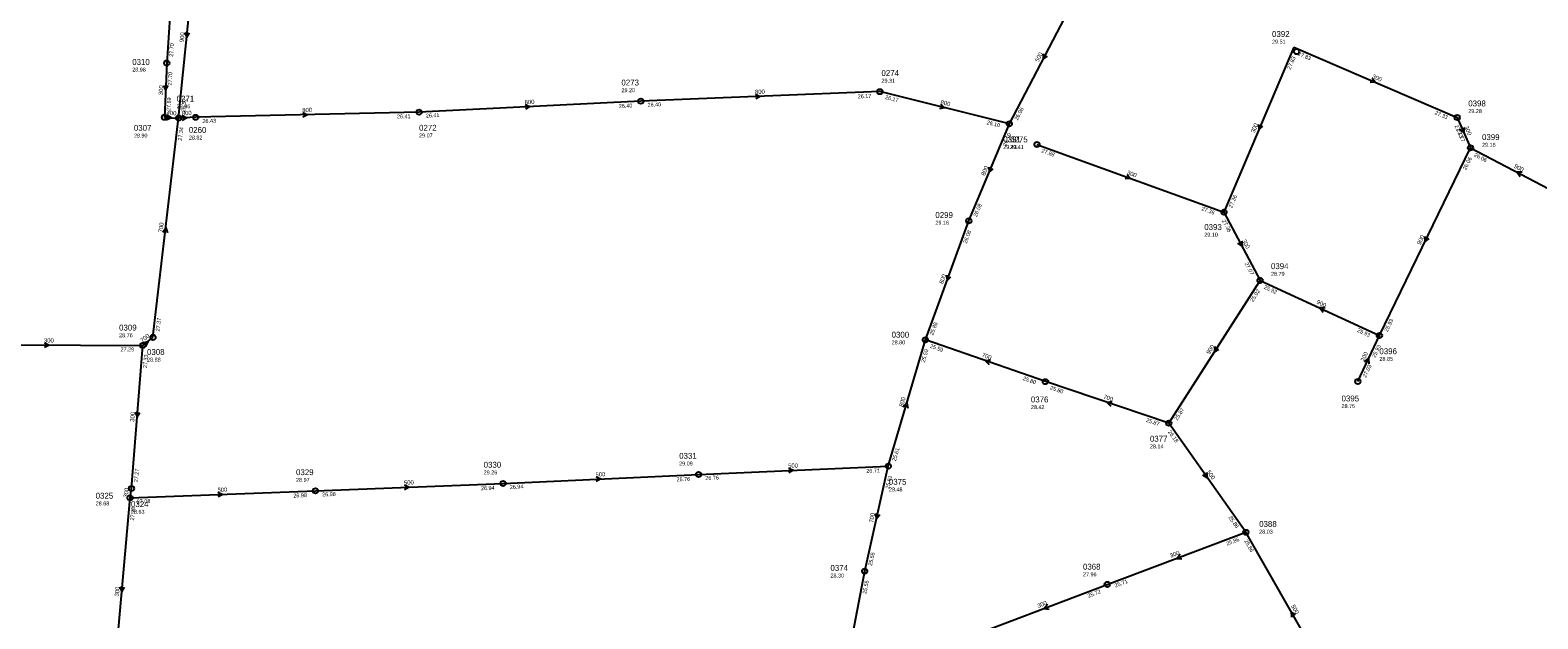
# Model space of a CAD drawing. Header units: metres. Extents: x 179992 to 198392, y 351761 to 369438.
# Tile 140 of 194: x 190824 to 191284, y 362627 to 362807. Entities that reach past the tile are written whole.
import ezdxf

# ---------------------------------------------------------------- set-up
doc = ezdxf.new("R2010")
doc.units = ezdxf.units.M

msp = doc.modelspace()

# ---------------------------------------------------------------- linework, layer by layer
at = {"layer": 'B-WE-RI-GWA-RIOOLLEIDING_BETON_300', "linetype": 'Continuous'}
for points in [[(190867.16, 362820.64), (190865.58, 362797.14)], [(191209.9, 362802), (191188.58, 362751.58)], [(191209.9, 362802), (191259.82, 362780.51)], [(190865.58, 362797.14), (190864.87, 362780.55)], [(191259.82, 362780.51), (191263.91, 362771.24)], [(191131.44, 362772.26), (191188.58, 362751.58)], [(191188.58, 362751.58), (191199.6, 362730.75)], [(190800.99, 362711.14), (190858.26, 362710.86)], [(190854.81, 362667.21), (190858.26, 362710.86)], [(190849.35, 362607.02), (190854.37, 362664.31)], [(190854.37, 362664.31), (190854.81, 362667.21)], [(191152.9, 362637.9), (191195.26, 362653.81)], [(191114.2, 362623.18), (191152.9, 362637.9)]]:
    msp.add_lwpolyline(points, dxfattribs=at)
at = {"layer": 'B-WE-RI-GWA-RIOOLLEIDING_BETON_400', "linetype": 'Continuous'}
msp.add_lwpolyline([(190864.87, 362780.55), (190869.18, 362780.33)], dxfattribs=at)
at = {"layer": 'B-WE-RI-GWA-RIOOLLEIDING_BETON_500', "linetype": 'Continuous'}
for points in [[(191123, 362778.59), (191143.63, 362818.07)], [(191195.26, 362653.81), (191171.71, 362687.12)], [(191028.06, 362671.46), (191086.03, 362674.03)], [(190911.01, 362666.47), (190968.33, 362668.73)], [(190968.33, 362668.73), (191028.06, 362671.46)], [(190854.37, 362664.31), (190911.01, 362666.47)], [(191222.98, 362605.26), (191195.26, 362653.81)]]:
    msp.add_lwpolyline(points, dxfattribs=at)
at = {"layer": 'B-WE-RI-GWA-RIOOLLEIDING_BETON_700', "linetype": 'Continuous'}
for points in [[(190861.36, 362713.34), (190869.18, 362780.33)], [(190858.26, 362710.86), (190861.36, 362713.34)], [(191134.02, 362699.82), (191097.34, 362712.6)], [(191171.71, 362687.12), (191134.02, 362699.82)], [(191078.81, 362641.94), (191086.03, 362674.03)], [(191072.45, 362608.44), (191078.81, 362641.94)]]:
    msp.add_lwpolyline(points, dxfattribs=at)
at = {"layer": 'B-WE-RI-GWA-RIOOLLEIDING_BETON_800', "linetype": 'Continuous'}
for points in [[(191083.43, 362788.41), (191010.42, 362785.48)], [(191123, 362778.59), (191083.43, 362788.41)], [(191010.42, 362785.48), (190942.67, 362782.16)], [(190874.45, 362780.57), (190869.18, 362780.33)], [(190942.67, 362782.16), (190874.45, 362780.57)], [(191110.62, 362748.92), (191123, 362778.59)], [(191097.34, 362712.6), (191110.62, 362748.92)], [(191086.03, 362674.03), (191097.34, 362712.6)]]:
    msp.add_lwpolyline(points, dxfattribs=at)
at = {"layer": 'B-WE-RI-GWA-RIOOLLEIDING_BETON_900', "linetype": 'Continuous'}
for points in [[(190869.18, 362780.33), (190874.17, 362829.63)], [(191236.06, 362713.91), (191263.91, 362771.24)], [(191263.91, 362771.24), (191292.29, 362756.41)], [(191171.71, 362687.12), (191199.6, 362730.75)], [(191199.6, 362730.75), (191236.06, 362713.91)]]:
    msp.add_lwpolyline(points, dxfattribs=at)
at = {"layer": 'B-WE-RI-GWA-RIOOLLEIDING_PVC_200', "linetype": 'Continuous'}
msp.add_lwpolyline([(191229.47, 362699.89), (191236.06, 362713.91)], dxfattribs=at)
at = {"layer": 'B-WE-RI-GWA-RIOOLPUT_INSPECTIEPUT'}
for centre in [(190865.58, 362797.14), (191210.75, 362800.63), (191083.43, 362788.41), (191010.42, 362785.48), (190864.87, 362780.55), (190869.18, 362780.33), (190874.45, 362780.57), (190942.67, 362782.16), (191123, 362778.59), (191259.82, 362780.51), (191131.44, 362772.26), (191263.91, 362771.24), (191188.58, 362751.58), (191110.62, 362748.92), (191199.6, 362730.75), (191236.06, 362713.91), (190858.26, 362710.86), (190861.36, 362713.34), (191097.34, 362712.6), (191134.02, 362699.82), (191229.47, 362699.89), (191171.71, 362687.12), (191086.03, 362674.03), (190968.33, 362668.73), (191028.06, 362671.46), (190854.37, 362664.31), (190854.81, 362667.21), (190911.01, 362666.47), (191195.26, 362653.81), (191078.81, 362641.94), (191152.9, 362637.9)]:
    msp.add_circle(centre, 0.8, dxfattribs=at)
at = {"layer": 'B-WE-RI-GWA_STROMINGSRICHTING'}
for points in [[(190871.1, 362806.49), (190871.67, 362804.98), (190872.54, 362806.34)], [(191133.34, 362799.94), (191133.32, 362798.33), (191134.62, 362799.27)], [(190864.57, 362790.31), (190865.22, 362788.84), (190866.01, 362790.25)], [(191233.82, 362792.49), (191234.86, 362791.26), (191233.25, 362791.16)], [(190975.07, 362784.47), (190976.55, 362783.82), (190975.14, 362783.03)], [(191045.46, 362787.61), (191046.92, 362786.94), (191045.52, 362786.17)], [(191101.99, 362784.55), (191103.21, 362783.5), (191101.64, 362783.15)], [(190865.51, 362781.3), (190867.02, 362780.44), (190865.43, 362779.74)], [(190870.22, 362781.16), (190871.82, 362780.45), (190870.29, 362779.6)], [(190907.1, 362782.05), (190908.56, 362781.36), (190907.14, 362780.61)], [(191199.14, 362778.4), (191199.24, 362776.79), (191200.46, 362777.84)], [(191261.94, 362777.48), (191261.86, 362775.88), (191260.62, 362776.9)], [(191116.7, 362765.36), (191116.81, 362763.76), (191118.03, 362764.81)], [(191158.9, 362763.09), (191160.01, 362761.92), (191158.41, 362761.73)], [(191279.71, 362763.8), (191278.1, 362763.82), (191279.04, 362762.52)], [(190864.39, 362745.49), (190865.27, 362746.84), (190865.82, 362745.32)], [(191194.05, 362742.77), (191194.09, 362741.17), (191192.78, 362742.1)], [(191249.97, 362744.18), (191249.98, 362742.57), (191251.26, 362743.56)], [(191103.8, 362732.36), (191103.98, 362730.76), (191105.15, 362731.87)], [(191219.44, 362722.38), (191217.83, 362722.33), (191218.84, 362721.07)], [(190828.19, 362711.73), (190829.62, 362711), (190828.18, 362710.29)], [(190858.1, 362711.73), (190859.81, 362712.1), (190859.08, 362710.52)], [(191185.82, 362710.54), (191185.65, 362708.93), (191187.04, 362709.76)], [(191117.28, 362706.42), (191115.68, 362706.21), (191116.8, 362705.06)], [(191231.5, 362705.9), (191232.77, 362706.9), (191232.8, 362705.29)], [(191090.59, 362692.14), (191091.68, 362693.32), (191091.97, 362691.73)], [(191154.46, 362693.69), (191152.86, 362693.47), (191154, 362692.33)], [(190855.93, 362690.53), (190856.54, 362689.04), (190857.37, 362690.41)], [(191055.57, 362673.4), (191057.04, 362672.74), (191055.64, 362671.96)], [(190996.72, 362670.75), (190998.2, 362670.09), (190996.79, 362669.31)], [(191183.24, 362672.06), (191183.48, 362670.46), (191182.07, 362671.23)], [(190881.22, 362666.05), (190882.69, 362665.39), (190881.28, 362664.62)], [(190938.2, 362668.26), (190939.67, 362667.6), (190938.26, 362666.82)], [(191082.03, 362659.55), (191082.42, 362657.98), (191083.44, 362659.23)], [(191175.17, 362647.04), (191174.08, 362645.85), (191175.68, 362645.69)], [(190851.27, 362637.16), (190851.86, 362635.67), (190852.7, 362637.04)], [(191134.64, 362631.72), (191133.55, 362630.54), (191135.15, 362630.38)], [(191210.46, 362628.64), (191209.12, 362629.54), (191209.21, 362627.93)]]:
    msp.add_lwpolyline(points, dxfattribs=at)

# ---------------------------------------------------------------- texts
at = {"layer": 'B-WE-RI-GWA_AFM'}
for s, rotation, p in [('900', 84.22, (190870.74, 362803.48)), ('500', 62.41, (191131.9, 362797.33)), ('300', -23.29, (191233.73, 362792.59)), ('300', 87.55, (190864.38, 362787.31)), ('800', 2.3, (191045.33, 362787.65)), ('800', 2.81, (190974.95, 362784.53)), ('800', -13.94, (191101.89, 362784.63)), ('400', -2.92, (190865.51, 362781.31)), ('800', 2.61, (190870.21, 362781.15)), ('800', 1.34, (190906.98, 362782.12)), ('300', 67.08, (191197.91, 362775.65)), ('300', -66.19, (191261.95, 362777.63)), ('800', 67.35, (191115.5, 362762.61)), ('900', -27.59, (191277.08, 362765.22)), ('300', -19.9, (191158.81, 362763.17)), ('700', 83.34, (190864.3, 362745.37)), ('300', -62.12, (191194.05, 362742.9)), ('900', 64.09, (191248.6, 362741.5)), ('800', 69.92, (191102.72, 362729.55)), ('900', -24.79, (191216.73, 362723.71)), ('700', 38.66, (190858.11, 362711.73)), ('300', -0.28, (190828.07, 362711.78)), ('900', 57.41, (191184.16, 362708.05)), ('700', -19.21, (191114.48, 362707.46)), ('200', 64.82, (191231.4, 362705.83)), ('800', 73.66, (191090.5, 362692.03)), ('700', -18.62, (191151.62, 362694.71)), ('300', 85.48, (190855.63, 362687.53)), ('500', 2.54, (191055.45, 362673.47)), ('500', 2.26, (190938.08, 362668.31)), ('500', 2.62, (190996.59, 362670.81)), ('500', -54.74, (191183.22, 362672.2)), ('300', 81.37, (190853.59, 362664.34)), ('500', 2.18, (190881.1, 362666.09)), ('700', 77.32, (191081.32, 362656.64)), ('300', 20.59, (191172.35, 362646.01)), ('300', 84.99, (190850.94, 362634.16)), ('300', 20.82, (191131.82, 362630.7)), ('500', -60.28, (191209.02, 362631.26))]:
    msp.add_text(s, height=1.3, rotation=rotation, dxfattribs=at).set_placement(p)
at = {"layer": 'B-WE-RI-GWA_BOB'}
for s, rotation, p in [('27.70', 86.15, (190867.51, 362799.01)), ('27.83', 67.08, (191208.91, 362795.04)), ('27.83', -23.29, (191211.03, 362799.56)), ('27.70', 87.55, (190867.09, 362790.27)), ('27.69', 87.55, (190866.75, 362782.47)), ('26.52', 84.22, (190871.17, 362782.14)), ('26.40', 2.81, (191003.72, 362783.35)), ('26.40', 2.3, (191012.49, 362783.76)), ('26.17', 2.3, (191076.71, 362786.34)), ('26.17', -13.94, (191084.94, 362786.18)), ('26.96', 62.41, (191125.52, 362779.53)), ('26.43', 1.34, (190876.49, 362778.82)), ('26.41', 1.34, (190935.91, 362780.2)), ('26.41', 2.81, (190944.76, 362780.46)), ('26.10', -13.94, (191115.97, 362778.48)), ('27.33', -23.29, (191252.86, 362781.55)), ('27.34', 83.34, (190870.18, 362773.37)), ('26.10', 67.35, (191122.04, 362771.62)), ('27.33', -66.19, (191258.98, 362777.95)), ('27.27', -66.19, (191259.52, 362776.73)), ('27.88', -19.9, (191132.71, 362769.89)), ('26.06', 64.09, (191262.56, 362764.34)), ('26.06', -27.59, (191264.85, 362768.72)), ('27.36', 67.08, (191191.02, 362752.72)), ('26.08', 67.35, (191113.05, 362750.07)), ('27.36', -19.9, (191181.57, 362752.2)), ('27.36', -62.12, (191187.92, 362748.97)), ('26.08', 69.92, (191109.98, 362741.92)), ('27.07', -62.12, (191194.83, 362735.92)), ('25.92', -24.79, (191200.66, 362728.28)), ('25.92', 57.41, (191197.45, 362724.05)), ('27.37', 83.34, (190863.38, 362715.12)), ('25.88', 69.92, (191099.72, 362713.86)), ('25.93', -24.79, (191229.13, 362715.13)), ('25.93', 64.09, (191238.55, 362714.92)), ('27.29', -0.28, (190851.45, 362709.09)), ('25.59', -19.21, (191098.64, 362710.24)), ('25.93', 64.82, (191234.8, 362706.99)), ('27.33', 85.48, (190859.52, 362703.94)), ('25.59', 73.66, (191097.15, 362705.57)), ('25.80', -19.21, (191127.01, 362700.36)), ('27.03', 64.82, (191231.95, 362700.93)), ('25.80', -18.62, (191135.34, 362697.48)), ('25.87', 57.41, (191174.3, 362687.84)), ('25.87', -18.62, (191164.69, 362687.59)), ('26.18', -54.74, (191171.39, 362684.45)), ('25.61', 73.66, (191088.32, 362675.44)), ('27.27', 85.48, (190856.76, 362669.06)), ('26.71', 2.54, (191079.32, 362671.93)), ('26.94', 2.62, (190970.41, 362667.02)), ('26.76', 2.62, (191021.35, 362669.35)), ('26.76', 2.54, (191030.14, 362669.75)), ('25.61', 77.32, (191086.29, 362667)), ('27.08', 2.18, (190856.44, 362662.59)), ('26.98', 2.18, (190904.28, 362664.41)), ('26.98', 2.26, (190913.08, 362664.75)), ('26.94', 2.26, (190961.61, 362666.66)), ('27.28', 84.99, (190855.57, 362657.38)), ('25.86', -54.74, (191189.86, 362658.32)), ('25.86', 20.59, (191189.53, 362649.73)), ('25.86', -60.28, (191194.69, 362651.18)), ('25.55', 77.32, (191081.01, 362643.5)), ('25.55', 79.25, (191079.31, 362634.92)), ('25.72', 20.82, (191147.18, 362633.8)), ('25.71', 20.59, (191155.41, 362636.92))]:
    msp.add_text(s, height=1.2, rotation=rotation, dxfattribs=at).set_placement(p)
at = {"layer": 'B-WE-RI-GWA_PUTDEKSELNIVEAU'}
for s, p in [('29.51', (191203.27, 362803.07)), ('28.98', (190855.03, 362794.53)), ('29.20', (191004.49, 362788.24)), ('29.31', (191083.93, 362791.14)), ('28.96', (190868.61, 362783.33)), ('29.28', (191263.21, 362781.86)), ('28.90', (190855.54, 362774.4)), ('28.82', (190872.33, 362773.77)), ('29.07', (190942.67, 362774.42)), ('29.43', (191121.14, 362770.88)), ('29.41', (191123.25, 362770.86)), ('29.16', (191267.42, 362771.57)), ('29.16', (191100.41, 362747.78)), ('29.10', (191182.55, 362744.12)), ('28.79', (191202.93, 362732.16)), ('28.76', (190851.02, 362713.39)), ('28.80', (191087.04, 362711.22)), ('28.88', (190859.56, 362705.95)), ('28.85', (191236.06, 362706.17)), ('28.42', (191129.58, 362691.44)), ('28.75', (191224.49, 362691.74)), ('28.14', (191165.94, 362679.45)), ('29.09', (191022.13, 362674.22)), ('28.97', (190905.08, 362669.23)), ('29.26', (190962.4, 362671.49)), ('28.48', (191086.2, 362666.29)), ('28.68', (190843.86, 362662.04)), ('28.63', (190854.64, 362659.47)), ('28.03', (191199.33, 362653.41)), ('28.30', (191068.35, 362640)), ('27.96', (191145.5, 362640.37))]:
    msp.add_text(s, height=1.2, dxfattribs=at).set_placement(p)
at = {"layer": 'B-WE-RI-GWA_PUTNUMMER'}
for s, p in [('0392', (191203.27, 362805.11)), ('0310', (190855.03, 362796.57)), ('0274', (191083.93, 362793.18)), ('0273', (191004.49, 362790.28)), ('0271', (190868.61, 362785.37)), ('0398', (191263.21, 362783.9)), ('0307', (190855.54, 362776.44)), ('0260', (190872.33, 362775.81)), ('0272', (190942.67, 362776.46)), ('0391', (191121.14, 362772.92)), ('0275', (191123.25, 362772.9)), ('0399', (191267.42, 362773.61)), ('0299', (191100.41, 362749.82)), ('0393', (191182.55, 362746.16)), ('0394', (191202.93, 362734.2)), ('0309', (190851.02, 362715.43)), ('0300', (191087.04, 362713.26)), ('0308', (190859.56, 362707.99)), ('0396', (191236.06, 362708.21)), ('0376', (191129.58, 362693.48)), ('0395', (191224.49, 362693.78)), ('0377', (191165.94, 362681.49)), ('0331', (191022.13, 362676.26)), ('0329', (190905.08, 362671.27)), ('0330', (190962.4, 362673.53)), ('0375', (191086.2, 362668.33)), ('0325', (190843.86, 362664.08)), ('0324', (190854.64, 362661.51)), ('0388', (191199.33, 362655.45)), ('0374', (191068.35, 362642.04)), ('0368', (191145.5, 362642.41))]:
    msp.add_text(s, height=1.8, dxfattribs=at).set_placement(p)

doc.saveas('drawing.dxf')
